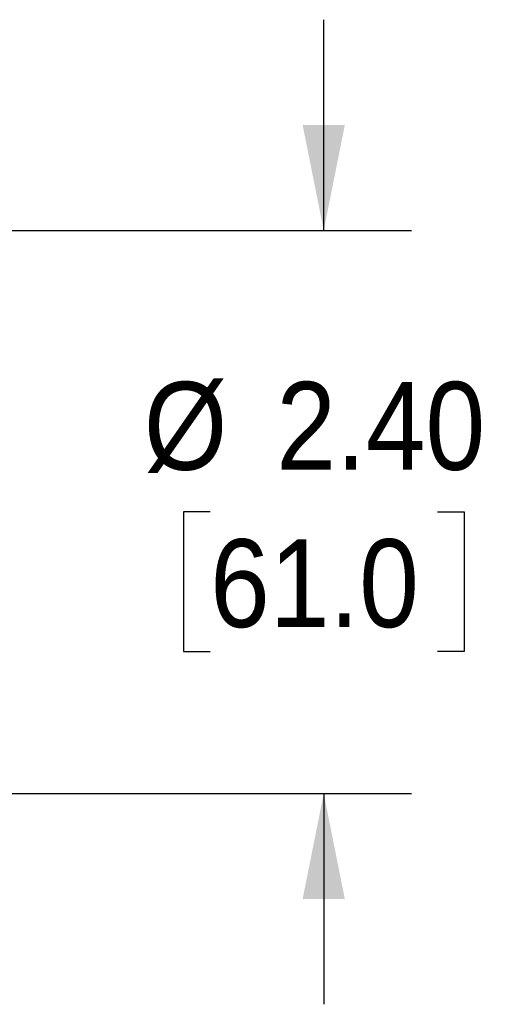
# Model space of a CAD drawing. Header units: inches. Extents: x 0 to 33, y 0 to 25.5.
# Tile 14 of 19: x 24.4 to 26.5, y 11.6 to 15.8. Entities that reach past the tile are written whole.
import ezdxf

# ---------------------------------------------------------------- set-up
doc = ezdxf.new("R2010")
doc.units = ezdxf.units.IN
doc.header["$LTSCALE"] = 3
doc.header["$MEASUREMENT"] = 0
doc.linetypes.add('SLD-Solid', pattern=[0])
doc.layers.add('DIMENSIONS', color=140, linetype='SLD-Solid', lineweight=25)
doc.styles.add('SLDTEXTSTYLE0', font='GOTHIC.TTF', dxfattribs={"width": 0.913})
doc.dimstyles.new('SLDDIMSTYLE4', dxfattribs={"dimtxt": 0.375, "dimasz": 0.45, "dimexe": 0, "dimexo": 0.0625, "dimgap": 0.09375, "dimtad": 0, "dimtih": 1, "dimtoh": 1, "dimrnd": 1e-09, "dimzin": 4, "dimdsep": 46, "dimtxsty": 'SLDTEXTSTYLE0', "dimsah": 1, "dimcen": 0.09, "dimadec": 0, "dimazin": 1, "dimtfac": 1, "dimtmove": 0, "dimatfit": 0, "dimfxl": 0, "dimfrac": 2, "dimtolj": 1, "dimtzin": 12, "dimarcsym": 0})

# ---------------------------------------------------------------- blocks, each defined once
blk = doc.blocks.new('_D_5')
at = {"layer": 'DIMENSIONS'}
for p, q in [((25.7292, 14.8848), (25.7292, 15.7848)), ((18.3674, 14.8848), (23.2561, 14.8848)), ((23.6311, 14.8848), (26.1042, 14.8848)), ((25.2443, 13.684), (25.1301, 13.684)), ((25.1301, 13.684), (25.1301, 13.0887)), ((26.2141, 13.684), (26.3284, 13.684)), ((26.3284, 13.684), (26.3284, 13.0887)), ((25.1301, 13.0887), (25.2443, 13.0887)), ((26.3284, 13.0887), (26.2141, 13.0887)), ((18.3674, 12.4832), (23.2561, 12.4832)), ((23.6311, 12.4832), (26.1042, 12.4832)), ((25.7292, 12.4832), (25.7292, 11.5832))]:
    blk.add_line(p, q, dxfattribs=at)
for points in [[(25.7292, 14.8848), (25.8192, 15.3348), (25.6392, 15.3348)], [(25.7292, 12.4832), (25.6392, 12.0332), (25.8192, 12.0332)]]:
    blk.add_solid(points, dxfattribs=at)
at = {"layer": 'DIMENSIONS', "char_height": 0.375, "attachment_point": 1, "style": 'SLDTEXTSTYLE0'}
for s, insert in [('%%c', (24.9615, 14.2391)), ('2.40', (25.5271, 14.2391)), ('61.0', (25.2443, 13.5677))]:
    blk.add_mtext(s, dxfattribs=dict(at, insert=insert))

msp = doc.modelspace()

# ---------------------------------------------------------------- dimensions: what is measured, and where the dimension line sits
at = {"layer": 'DIMENSIONS'}
dim = msp.add_linear_dim(base=(25.7292, 12.4832), p1=(18.2174, 14.8848), p2=(18.2174, 12.4832), angle=90, text='%%c<>', dimstyle='SLDDIMSTYLE4', dxfattribs=at)
dim.commit()
dim.dimension.update_dxf_attribs({"geometry": '_D_5', "text_midpoint": (25.7292, 13.684), "dimtype": 160})

doc.saveas('drawing.dxf')
